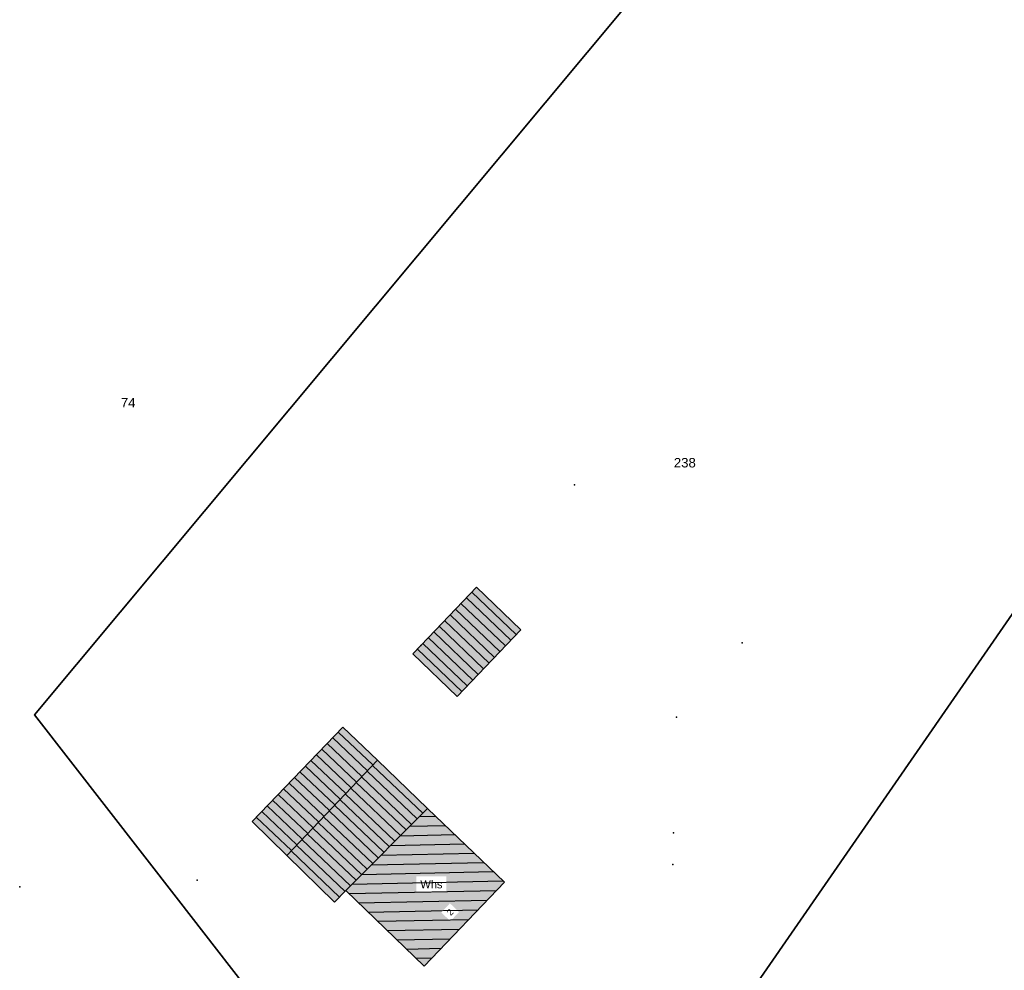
# Model space of a CAD drawing. Header units: metres. Extents: x 32314623 to 32316932, y 5614378 to 5615384.
# Tile 11 of 35: x 32315989 to 32316067, y 5614988 to 5615064. Entities that reach past the tile are written whole.
import ezdxf

# ---------------------------------------------------------------- set-up
doc = ezdxf.new("R2010")
doc.units = ezdxf.units.M
doc.linetypes.add('1', pattern=[0])
doc.linetypes.add('3', pattern=[0])
doc.layers.get('0').update_dxf_attribs({"color": 1, "linetype": 'CONTINUOUS'})
for name, color, linetype in [('alte Gebäude', 7, 'CONTINUOUS'), ('alte Grenzen', 7, 'CONTINUOUS'), ('altes Gebäude Füllung', 7, 'CONTINUOUS'), ('Diverses', 7, 'CONTINUOUS'), ('Flurstücksnummer - Straßenname', 7, 'CONTINUOUS'), ('Gebäudeschraffur', 7, 'CONTINUOUS'), ('Hausnummer', 7, 'CONTINUOUS'), ('Texte  Whs Ga usw', 7, 'CONTINUOUS')]:
    doc.layers.add(name, color=color, linetype=linetype)
doc.styles.add('Erwerber', font='Arial.ttf')
doc.styles.add('Flurstücksnummer', font='Arial.ttf')
doc.styles.add('Whs ...   Eigentümer', font='Arial.ttf')

# ---------------------------------------------------------------- blocks, each defined once
blk = doc.blocks.new('*X29')
at = {"color": 7, "linetype": '3', "lineweight": 25}
for p, q in [((32316013.809271, 5615006.90943), (32316016.559581, 5615004.291469)), ((32316014.242886, 5615007.35956), (32316016.990496, 5615004.744169)), ((32316013.375657, 5615006.4593), (32316016.128666, 5615003.838769)), ((32316012.508428, 5615005.559039), (32316015.266836, 5615002.933369)), ((32316012.942042, 5615006.009169), (32316015.697751, 5615003.386069)), ((32316011.641199, 5615004.658778), (32316014.405007, 5615002.027969)), ((32316012.074813, 5615005.108909), (32316014.835921, 5615002.480669)), ((32316011.207584, 5615004.208648), (32316013.974092, 5615001.575269)), ((32316010.340355, 5615003.308387), (32316013.112262, 5615000.669869)), ((32316010.77397, 5615003.758518), (32316013.543177, 5615001.122569)), ((32316009.473126, 5615002.408127), (32316012.250432, 5614999.764469)), ((32316009.906741, 5615002.858257), (32316012.681347, 5615000.217169)), ((32316008.605897, 5615001.507866), (32316011.388602, 5614998.859069)), ((32316009.039512, 5615001.957996), (32316011.819517, 5614999.311769)), ((32316008.172282, 5615001.057736), (32316010.957687, 5614998.406369)), ((32316007.738668, 5615000.607605), (32316010.526772, 5614997.953669))]:
    blk.add_line(p, q, dxfattribs=at)
blk = doc.blocks.new('*X34')
at = {"color": 7, "linetype": '3', "lineweight": 25}
for p, q in [((32316020.950168, 5615000.915522), (32316016.960772, 5615004.712943)), ((32316020.069153, 5615000.028384), (32316016.098942, 5615003.807543)), ((32316020.50966, 5615000.471953), (32316016.529857, 5615004.260243)), ((32316019.628645, 5614999.584816), (32316015.668027, 5615003.354843)), ((32316018.747629, 5614998.697678), (32316014.806197, 5615002.449442)), ((32316019.188137, 5614999.141247), (32316015.237112, 5615002.902143)), ((32316017.866614, 5614997.81054), (32316013.944368, 5615001.544042)), ((32316018.307121, 5614998.254109), (32316014.375283, 5615001.996742)), ((32316017.426106, 5614997.366972), (32316013.513453, 5615001.091342)), ((32316016.54509, 5614996.479834), (32316012.651623, 5615000.185942)), ((32316016.985598, 5614996.923403), (32316013.082538, 5615000.638642)), ((32316015.664075, 5614995.592697), (32316011.789793, 5614999.280542)), ((32316016.104582, 5614996.036265), (32316012.220708, 5614999.733242)), ((32316014.783327, 5614994.705303), (32316010.927963, 5614998.375142)), ((32316015.223567, 5614995.149128), (32316011.358878, 5614998.827842)), ((32316014.344463, 5614994.26017), (32316010.497048, 5614997.922442))]:
    blk.add_line(p, q, dxfattribs=at)
blk = doc.blocks.new('*X35')
at = {"color": 7, "linetype": '3', "lineweight": 25}
for p, q in [((32316020.688503, 5615000.652039), (32316021.975424, 5615000.679386)), ((32316019.92745, 5614999.885697), (32316022.738761, 5614999.945437)), ((32316019.166397, 5614999.119356), (32316023.502097, 5614999.211488)), ((32316018.405344, 5614998.353014), (32316024.265434, 5614998.47754)), ((32316017.644291, 5614997.586673), (32316025.02877, 5614997.743591)), ((32316016.883237, 5614996.820331), (32316025.792107, 5614997.009643)), ((32316016.122184, 5614996.05399), (32316026.555444, 5614996.275694)), ((32316015.361131, 5614995.287648), (32316027.31878, 5614995.541746)), ((32316015.108948, 5614994.53212), (32316026.812842, 5614994.780825)), ((32316015.867092, 5614993.798061), (32316026.078946, 5614994.015061)), ((32316016.625237, 5614993.064002), (32316025.34505, 5614993.249296)), ((32316017.383381, 5614992.329943), (32316024.611154, 5614992.483532)), ((32316018.141526, 5614991.595884), (32316023.877258, 5614991.717767)), ((32316018.89967, 5614990.861825), (32316023.143362, 5614990.952003)), ((32316019.657814, 5614990.127766), (32316022.409466, 5614990.186238)), ((32316020.415959, 5614989.393708), (32316021.67557, 5614989.420474))]:
    blk.add_line(p, q, dxfattribs=at)
blk = doc.blocks.new('*X38')
at = {"color": 7, "linetype": '3', "lineweight": 25}
for p, q in [((32316024.419635, 5615018.017861), (32316027.945088, 5615014.645575)), ((32316024.85158, 5615018.469578), (32316028.37711, 5615015.097219)), ((32316023.555746, 5615017.114426), (32316027.081044, 5615013.742287)), ((32316023.987691, 5615017.566144), (32316027.513066, 5615014.193931)), ((32316023.123801, 5615016.662709), (32316026.649022, 5615013.290644)), ((32316022.259911, 5615015.759274), (32316025.784978, 5615012.387356)), ((32316022.691856, 5615016.210991), (32316026.217, 5615012.839)), ((32316021.396027, 5615014.855834), (32316024.920934, 5615011.484069)), ((32316021.827966, 5615015.307556), (32316025.352956, 5615011.935712)), ((32316020.533296, 5615013.951291), (32316024.05689, 5615010.580781)), ((32316020.964661, 5615014.403562), (32316024.488912, 5615011.032425))]:
    blk.add_line(p, q, dxfattribs=at)

msp = doc.modelspace()

# ---------------------------------------------------------------- hatches: boundary and pattern name
at = {"layer": 'altes Gebäude Füllung', "lineweight": 25, "true_color": 0xcccccc}
for points in [[(32316021.4, 5615014.86), (32316025.223, 5615018.858), (32316028.749, 5615015.486), (32316023.685, 5615010.192), (32316020.162, 5615013.562)], [(32316007.399, 5615000.255), (32316014.619, 5615007.75), (32316017.353, 5615005.125), (32316010.153, 5614997.561)], [(32316010.153, 5614997.561), (32316017.353, 5615005.125), (32316021.331, 5615001.299), (32316014.855, 5614994.778), (32316013.945, 5614993.855)], [(32316021.056, 5614988.774), (32316014.855, 5614994.778), (32316021.331, 5615001.299), (32316027.435, 5614995.43)]]:
    msp.add_hatch(color=254, dxfattribs=at).paths.add_polyline_path(points, flags=0)

# ---------------------------------------------------------------- linework, layer by layer
at = {"layer": 'alte Gebäude', "color": 7, "linetype": '3', "lineweight": 25}
for p in [(32316010.153, 5614997.561), (32316021.331, 5615001.299)]:
    msp.add_line(p, (32316017.353, 5615005.125), dxfattribs=at)
msp.add_lwpolyline([(32316025.223, 5615018.858), (32316028.749, 5615015.486), (32316023.685, 5615010.192), (32316020.162, 5615013.562), (32316021.4, 5615014.86)], close=True, dxfattribs=at)
for points in [[(32316017.353, 5615005.125), (32316014.619, 5615007.75), (32316007.399, 5615000.255), (32316010.153, 5614997.561)], [(32316010.153, 5614997.561), (32316013.945, 5614993.855), (32316014.855, 5614994.778)]]:
    msp.add_lwpolyline(points, dxfattribs=at)
at = {"layer": 'Diverses', "color": 7, "true_color": 0xffffff}
for p in [(32316032.999, 5615026.989), (32316020.794, 5615014.224), (32316046.31, 5615014.443), (32316041.094, 5615008.536), (32316040.873, 5614999.357), (32316040.812, 5614996.838), (32316003.038, 5614995.598), (32315988.954, 5614995.071)]:
    msp.add_point(p, dxfattribs=at)

# ---------------------------------------------------------------- block references
at = {"layer": 'Gebäudeschraffur', "color": 7, "true_color": 0xffffff}
for name in ['*X38', '*X29']:
    msp.add_blockref(name, (0, 0), dxfattribs=at)

# ---------------------------------------------------------------- texts
at = {"layer": 'Flurstücksnummer - Straßenname', "color": 7, "lineweight": 30, "char_height": 0.75, "attachment_point": 8, "line_spacing_factor": 0.84, "style": 'Flurstücksnummer', "bg_fill": 2}
for s, insert in [('74', (32315997.569, 5615033.14)), ('238', (32316041.764, 5615028.36))]:
    msp.add_mtext(s, dxfattribs=dict(at, insert=insert))

# ---------------------------------------------------------------- next in the draw order: linework, layer by layer
at = {"layer": 'alte Grenzen', "color": 7, "linetype": '1', "lineweight": 35}
msp.add_lwpolyline([(32316092.819, 5615052.944), (32316042.942, 5614980.832), (32316038.723, 5614974.731)], dxfattribs=at)

# ---------------------------------------------------------------- next in the draw order: texts
at = {"layer": 'Hausnummer', "color": 7, "lineweight": 25, "insert": (32316023.312, 5614992.877), "char_height": 0.5, "attachment_point": 8, "rotation": 46.25681, "line_spacing_factor": 0.84, "style": 'Erwerber', "bg_fill": 2}
msp.add_mtext('2', dxfattribs=at)
at = {"layer": 'Texte  Whs Ga usw', "color": 7, "lineweight": 25, "insert": (32316020.766, 5614994.94), "char_height": 0.6275, "attachment_point": 7, "line_spacing_factor": 0.84, "style": 'Whs ...   Eigentümer', "bg_fill": 2}
msp.add_mtext('Whs', dxfattribs=at)

# ---------------------------------------------------------------- next in the draw order: linework, layer by layer
at = {"layer": 'alte Gebäude', "color": 7, "linetype": '3', "lineweight": 25}
msp.add_line((32316014.855, 5614994.778), (32316021.331, 5615001.299), dxfattribs=at)
msp.add_lwpolyline([(32316014.855, 5614994.778), (32316021.056, 5614988.774), (32316027.435, 5614995.43), (32316021.331, 5615001.299)], dxfattribs=at)
at = {"layer": 'alte Grenzen', "color": 7, "linetype": '1', "lineweight": 35}
msp.add_lwpolyline([(32316008.793, 5614984.693), (32316001.554, 5614994.018), (32315990.136, 5615008.725), (32316054.285, 5615085.636)], dxfattribs=at)

# ---------------------------------------------------------------- next in the draw order: block references
at = {"layer": 'altes Gebäude Füllung', "color": 7, "true_color": 0xffffff}
msp.add_blockref('*X35', (0, 0), dxfattribs=at)
at = {"layer": 'Gebäudeschraffur', "color": 7, "true_color": 0xffffff}
msp.add_blockref('*X34', (0, 0), dxfattribs=at)

doc.saveas('drawing.dxf')
